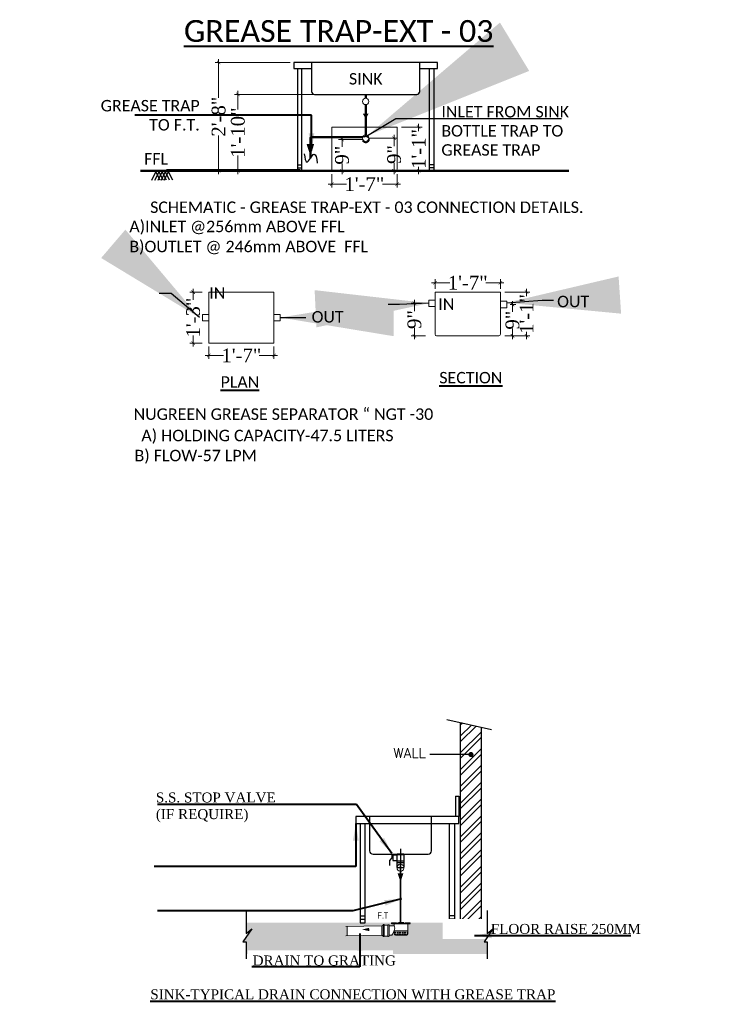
# Model space of a CAD drawing. Header units: inches. Extents: x 113025 to 158499, y 12149 to 30915.
# Tile 15 of 167: x 122878 to 123085, y 22768 to 23054. Entities that reach past the tile are written whole.
import ezdxf
from ezdxf.enums import TextEntityAlignment as Align

# ---------------------------------------------------------------- set-up
doc = ezdxf.new("R2010")
doc.units = ezdxf.units.IN
doc.header["$MEASUREMENT"] = 0
doc.header["$PDMODE"] = 34
doc.linetypes.add('ACAD_ISO11W100', pattern=[33, 12, -3, 12, -3, 0, -3])
doc.linetypes.add('HIDDEN', pattern=[0.375, 0.25, -0.125])
for name, color, linetype, lineweight in [('00-ABM-VERT-WASTE', 3, 'Continuous', 0), ('00-ABM-WASTE PIPE', 3, 'Continuous', 0), ('A-TEXTS', 4, 'Continuous', 0), ('CKD Dimensions', 3, 'Continuous', 0), ('DIM - GRATING', 7, 'Continuous', 0), ('Flow Direction', 1, 'Continuous', 0), ('GREASE TRAP', 6, 'Continuous', 5), ('JMT SOIL PIPE', 4, 'Continuous', 0), ('JMT-P-WASTE', 3, 'Continuous', 0), ('P-Waste', 4, 'ACAD_ISO11W100', 0), ('P2 WASTE', 3, 'Continuous', 0), ('PP-DIM', 7, 'Continuous', 20), ('PP-DWS', 5, 'Continuous', 25), ('PP-TEXT', 7, 'Continuous', 40)]:
    doc.layers.add(name, color=color, linetype=linetype, lineweight=lineweight)
doc.layers.add('Cold Hot Water', color=8, linetype='Continuous')
doc.styles.add('Arial', font='GOTHIC.TTF')
doc.styles.add('PDF Arial', font='calibri.ttf')
doc.styles.add('SIMPLEX', font='SIMPLEX.SHX', dxfattribs={"height": 2.3})
doc.styles.get("Standard").update_dxf_attribs({"font": 'arial.ttf', "height": 6})
doc.styles.add('TIMES NEW ROMAN', font='times.ttf')
doc.styles.add('WMF-Arial1', font='arial.ttf')
doc.dimstyles.new('Copy of Standard', dxfattribs={"dimtxt": 60, "dimasz": 33, "dimexe": 15, "dimexo": 15, "dimgap": 15, "dimtad": 1, "dimtoh": 1, "dimdec": 0, "dimzin": 0, "dimdsep": 46, "dimtxsty": 'Standard', "dimcen": 0.09, "dimclrd": 256, "dimclre": 256, "dimclrt": 256, "dimadec": 0, "dimazin": 0, "dimtfac": 1, "dimtdec": 0, "dimtofl": 0, "dimtmove": 0, "dimatfit": 3, "dimfxl": 1, "dimtolj": 1, "dimtzin": 0, "dimlwd": -1, "dimlwe": -1, "dimarcsym": 0})
doc.dimstyles.new('Copy(3) of Standard', dxfattribs={"dimtxt": 78, "dimasz": 51, "dimexe": 10, "dimexo": 24, "dimgap": 24, "dimtad": 1, "dimtoh": 1, "dimdec": 0, "dimzin": 0, "dimdsep": 46, "dimtxsty": 'Standard', "dimcen": 0.09, "dimadec": 0, "dimazin": 0, "dimtfac": 1, "dimtdec": 0, "dimtofl": 0, "dimtmove": 0, "dimatfit": 3, "dimfxl": 1, "dimtolj": 1, "dimtzin": 0, "dimarcsym": 0})
doc.dimstyles.new('PP-DIM', dxfattribs={"dimtxt": 4, "dimasz": 1, "dimexe": 1, "dimexo": 1, "dimgap": 0.09, "dimtad": 0, "dimdec": 0, "dimzin": 0, "dimdsep": 46, "dimlunit": 4, "dimtxsty": 'TIMES NEW ROMAN', "dimblk": 'ARCHTICK', "dimcen": 0.09, "dimdle": 1, "dimclrd": 256, "dimclre": 256, "dimclrt": 256, "dimadec": 0, "dimazin": 0, "dimtfac": 1, "dimtdec": 4, "dimtofl": 0, "dimtmove": 1, "dimatfit": 3, "dimfxl": 1, "dimtolj": 1, "dimtzin": 0, "dimlwd": -1, "dimlwe": -1, "dimarcsym": 0})

# ---------------------------------------------------------------- blocks, each defined once
blk = doc.blocks.new('_ArchTick')
at = {"color": 0, "linetype": 'ByBlock', "const_width": 0.15}
blk.add_lwpolyline([(-0.5, -0.5), (0.5, 0.5)], dxfattribs=at)
blk = doc.blocks.new('*D575')
at = {"layer": 'Defpoints', "color": 0, "transparency": 16777216}
for p in [(122971.74, 23019.44), (122978.63, 23019.44), (122967.15, 23010.32)]:
    blk.add_point(p, dxfattribs=at)
at = {"layer": 'PP-DIM', "transparency": 16777216}
for p, q in [((122977.63, 23019.44), (122970.74, 23019.44)), ((122971.74, 23020.44), (122971.74, 23017.34)), ((122968.15, 23010.32), (122972.74, 23010.32)), ((122971.74, 23009.32), (122971.74, 23012.42))]:
    blk.add_line(p, q, dxfattribs=at)
for p, rotation in [((122971.74, 23019.44), 90), ((122971.74, 23010.32), 270)]:
    blk.add_blockref('_ArchTick', p, dxfattribs=dict(at, rotation=rotation))
at = {"layer": 'PP-DIM', "transparency": 16777216, "insert": (122971.74, 23014.88), "char_height": 4, "attachment_point": 5, "rotation": 90, "style": 'TIMES NEW ROMAN'}
blk.add_mtext('\\A1;9"', dxfattribs=at)
blk = doc.blocks.new('*D576')
at = {"layer": 'Defpoints', "color": 0, "transparency": 16777216}
for p in [(122988.03, 23023.04), (122988.03, 23010.32), (122994.02, 23010.32)]:
    blk.add_point(p, dxfattribs=at)
at = {"layer": 'PP-DIM', "transparency": 16777216}
for p, q in [((122994.02, 23024.04), (122994.02, 23021.9)), ((122989.03, 23023.04), (122995.02, 23023.04)), ((122989.03, 23010.32), (122995.02, 23010.32)), ((122994.02, 23009.32), (122994.02, 23011.46))]:
    blk.add_line(p, q, dxfattribs=at)
for p, rotation in [((122994.02, 23023.04), 90), ((122994.02, 23010.32), 270)]:
    blk.add_blockref('_ArchTick', p, dxfattribs=dict(at, rotation=rotation))
at = {"layer": 'PP-DIM', "transparency": 16777216, "insert": (122994.02, 23016.68), "char_height": 4, "attachment_point": 5, "rotation": 90, "style": 'TIMES NEW ROMAN'}
blk.add_mtext('\\A1;1\'-1"', dxfattribs=at)
blk = doc.blocks.new('*D577')
at = {"layer": 'Defpoints', "color": 0, "transparency": 16777216}
for p in [(122978.62, 23019.81), (122978.59, 23010.32), (122986.9, 23010.32)]:
    blk.add_point(p, dxfattribs=at)
at = {"layer": 'PP-DIM', "transparency": 16777216}
for p, q in [((122979.62, 23019.81), (122987.9, 23019.81)), ((122986.9, 23020.81), (122986.9, 23017.53)), ((122986.9, 23009.32), (122986.9, 23012.61)), ((122979.59, 23010.32), (122987.9, 23010.32))]:
    blk.add_line(p, q, dxfattribs=at)
for p, rotation in [((122986.9, 23019.81), 90), ((122986.9, 23010.32), 270)]:
    blk.add_blockref('_ArchTick', p, dxfattribs=dict(at, rotation=rotation))
at = {"layer": 'PP-DIM', "transparency": 16777216, "insert": (122986.9, 23015.07), "char_height": 4, "attachment_point": 5, "rotation": 90, "style": 'TIMES NEW ROMAN'}
blk.add_mtext('\\A1;9"', dxfattribs=at)
blk = doc.blocks.new('*D578')
at = {"layer": 'Defpoints', "color": 0, "transparency": 16777216}
for p in [(122957.68, 23041.84), (122935.83, 23010.32), (122957.68, 23010.32)]:
    blk.add_point(p, dxfattribs=at)
at = {"layer": 'PP-DIM', "transparency": 16777216}
for p, q in [((122956.68, 23041.84), (122934.83, 23041.84)), ((122935.83, 23042.84), (122935.83, 23031.59)), ((122935.83, 23009.32), (122935.83, 23020.58)), ((122956.68, 23010.32), (122934.83, 23010.32))]:
    blk.add_line(p, q, dxfattribs=at)
for p, rotation in [((122935.83, 23041.84), 90), ((122935.83, 23010.32), 270)]:
    blk.add_blockref('_ArchTick', p, dxfattribs=dict(at, rotation=rotation))
at = {"layer": 'PP-DIM', "transparency": 16777216, "insert": (122935.83, 23026.08), "char_height": 4, "attachment_point": 5, "rotation": 90, "style": 'TIMES NEW ROMAN'}
blk.add_mtext('\\A1;2\'-8"', dxfattribs=at)
blk = doc.blocks.new('*D579')
at = {"layer": 'Defpoints', "color": 0, "transparency": 16777216}
for p in [(122970.64, 23032.57), (122941.43, 23010.32), (122970.64, 23010.32)]:
    blk.add_point(p, dxfattribs=at)
at = {"layer": 'PP-DIM', "transparency": 16777216}
for p, q in [((122969.64, 23032.57), (122940.43, 23032.57)), ((122941.43, 23033.57), (122941.43, 23028.14)), ((122941.43, 23009.32), (122941.43, 23014.75)), ((122969.64, 23010.32), (122940.43, 23010.32))]:
    blk.add_line(p, q, dxfattribs=at)
for p, rotation in [((122941.43, 23032.57), 90), ((122941.43, 23010.32), 270)]:
    blk.add_blockref('_ArchTick', p, dxfattribs=dict(at, rotation=rotation))
at = {"layer": 'PP-DIM', "transparency": 16777216, "insert": (122941.43, 23021.45), "char_height": 4, "attachment_point": 5, "rotation": 90, "style": 'TIMES NEW ROMAN'}
blk.add_mtext('\\A1;1\'-10"', dxfattribs=at)
blk = doc.blocks.new('*D580')
at = {"layer": 'Defpoints', "color": 0, "transparency": 16777216}
for p in [(122932.06, 22975.02), (122928.41, 22960.19), (122932.06, 22960.19)]:
    blk.add_point(p, dxfattribs=at)
at = {"layer": 'PP-DIM', "transparency": 16777216}
for p, q in [((122928.41, 22976.02), (122928.41, 22972.83)), ((122931.06, 22975.02), (122927.41, 22975.02)), ((122928.41, 22959.19), (122928.41, 22962.39)), ((122931.06, 22960.19), (122927.41, 22960.19))]:
    blk.add_line(p, q, dxfattribs=at)
for p, rotation in [((122928.41, 22975.02), 90), ((122928.41, 22960.19), 270)]:
    blk.add_blockref('_ArchTick', p, dxfattribs=dict(at, rotation=rotation))
at = {"layer": 'PP-DIM', "transparency": 16777216, "insert": (122928.41, 22967.61), "char_height": 4, "attachment_point": 5, "rotation": 90, "style": 'TIMES NEW ROMAN'}
blk.add_mtext('\\A1;1\'-3"', dxfattribs=at)
blk = doc.blocks.new('*D581')
at = {"layer": 'Defpoints', "color": 0, "transparency": 16777216}
for p in [(122932.94, 22960.19), (122951.93, 22960.19), (122951.93, 22956.62)]:
    blk.add_point(p, dxfattribs=at)
at = {"layer": 'PP-DIM', "transparency": 16777216}
for p, q in [((122932.94, 22959.19), (122932.94, 22955.62)), ((122951.93, 22959.19), (122951.93, 22955.62)), ((122931.94, 22956.62), (122937.22, 22956.62)), ((122952.93, 22956.62), (122947.66, 22956.62))]:
    blk.add_line(p, q, dxfattribs=at)
at = {"layer": 'PP-DIM', "transparency": 16777216, "rotation": 180}
blk.add_blockref('_ArchTick', (122932.94, 22956.62), dxfattribs=at)
at = {"layer": 'PP-DIM', "transparency": 16777216}
blk.add_blockref('_ArchTick', (122951.93, 22956.62), dxfattribs=at)
at = {"layer": 'PP-DIM', "transparency": 16777216, "insert": (122942.44, 22956.62), "char_height": 4, "attachment_point": 5, "style": 'TIMES NEW ROMAN'}
blk.add_mtext('\\A1;1\'-7"', dxfattribs=at)
blk = doc.blocks.new('*D582')
at = {"layer": 'Defpoints', "color": 0, "transparency": 16777216}
for p in [(123017.81, 22977.77), (122998.81, 22975.02), (123017.81, 22975.02)]:
    blk.add_point(p, dxfattribs=at)
at = {"layer": 'PP-DIM', "transparency": 16777216}
for p, q in [((122998.81, 22976.02), (122998.81, 22978.77)), ((123017.81, 22976.02), (123017.81, 22978.77)), ((122997.81, 22977.77), (123003.09, 22977.77)), ((123018.81, 22977.77), (123013.53, 22977.77))]:
    blk.add_line(p, q, dxfattribs=at)
at = {"layer": 'PP-DIM', "transparency": 16777216, "rotation": 180}
blk.add_blockref('_ArchTick', (122998.81, 22977.77), dxfattribs=at)
at = {"layer": 'PP-DIM', "transparency": 16777216}
blk.add_blockref('_ArchTick', (123017.81, 22977.77), dxfattribs=at)
at = {"layer": 'PP-DIM', "transparency": 16777216, "insert": (123008.31, 22977.77), "char_height": 4, "attachment_point": 5, "style": 'TIMES NEW ROMAN'}
blk.add_mtext('\\A1;1\'-7"', dxfattribs=at)
blk = doc.blocks.new('*D583')
at = {"layer": 'Defpoints', "color": 0, "transparency": 16777216}
for p in [(123018.11, 22975.02), (123018.11, 22962.31), (123025.42, 22962.31)]:
    blk.add_point(p, dxfattribs=at)
at = {"layer": 'PP-DIM', "transparency": 16777216}
for p, q in [((123025.42, 22976.02), (123025.42, 22973.89)), ((123019.11, 22975.02), (123026.42, 22975.02)), ((123019.11, 22962.31), (123026.42, 22962.31)), ((123025.42, 22961.31), (123025.42, 22963.44))]:
    blk.add_line(p, q, dxfattribs=at)
for p, rotation in [((123025.42, 22975.02), 90), ((123025.42, 22962.31), 270)]:
    blk.add_blockref('_ArchTick', p, dxfattribs=dict(at, rotation=rotation))
at = {"layer": 'PP-DIM', "transparency": 16777216, "insert": (123025.42, 22968.67), "char_height": 4, "attachment_point": 5, "rotation": 90, "style": 'TIMES NEW ROMAN'}
blk.add_mtext('\\A1;1\'-1"', dxfattribs=at)
blk = doc.blocks.new('*D584')
at = {"layer": 'Defpoints', "color": 0, "transparency": 16777216}
for p in [(122968.73, 23010.32), (122987.73, 23010.32), (122987.73, 23006.46)]:
    blk.add_point(p, dxfattribs=at)
at = {"layer": 'PP-DIM', "transparency": 16777216}
for p, q in [((122968.73, 23009.32), (122968.73, 23005.46)), ((122987.73, 23009.32), (122987.73, 23005.46)), ((122967.73, 23006.46), (122973.01, 23006.46)), ((122988.73, 23006.46), (122983.46, 23006.46))]:
    blk.add_line(p, q, dxfattribs=at)
at = {"layer": 'PP-DIM', "transparency": 16777216, "rotation": 180}
blk.add_blockref('_ArchTick', (122968.73, 23006.46), dxfattribs=at)
at = {"layer": 'PP-DIM', "transparency": 16777216}
blk.add_blockref('_ArchTick', (122987.73, 23006.46), dxfattribs=at)
at = {"layer": 'PP-DIM', "transparency": 16777216, "insert": (122978.23, 23006.46), "char_height": 4, "attachment_point": 5, "style": 'TIMES NEW ROMAN'}
blk.add_mtext('\\A1;1\'-7"', dxfattribs=at)
blk = doc.blocks.new('*D585')
at = {"layer": 'Defpoints', "color": 0, "transparency": 16777216}
for p in [(122996.98, 22971.8), (122992.8, 22962.31), (122996.98, 22962.31)]:
    blk.add_point(p, dxfattribs=at)
at = {"layer": 'PP-DIM', "transparency": 16777216}
for p, q in [((122992.8, 22972.8), (122992.8, 22969.51)), ((122995.98, 22971.8), (122991.8, 22971.8)), ((122992.8, 22961.31), (122992.8, 22964.59)), ((122995.98, 22962.31), (122991.8, 22962.31))]:
    blk.add_line(p, q, dxfattribs=at)
for p, rotation in [((122992.8, 22971.8), 90), ((122992.8, 22962.31), 270)]:
    blk.add_blockref('_ArchTick', p, dxfattribs=dict(at, rotation=rotation))
at = {"layer": 'PP-DIM', "transparency": 16777216, "insert": (122992.8, 22967.05), "char_height": 4, "attachment_point": 5, "rotation": 90, "style": 'TIMES NEW ROMAN'}
blk.add_mtext('\\A1;9"', dxfattribs=at)
blk = doc.blocks.new('*D586')
at = {"layer": 'Defpoints', "color": 0, "transparency": 16777216}
for p in [(123019.65, 22971.43), (123019.65, 22962.31), (123021.33, 22962.31)]:
    blk.add_point(p, dxfattribs=at)
at = {"layer": 'PP-DIM', "transparency": 16777216}
for p, q in [((123021.33, 22972.43), (123021.33, 22969.33)), ((123020.65, 22971.43), (123022.33, 22971.43)), ((123021.33, 22961.31), (123021.33, 22964.41)), ((123020.65, 22962.31), (123022.33, 22962.31))]:
    blk.add_line(p, q, dxfattribs=at)
for p, rotation in [((123021.33, 22971.43), 90), ((123021.33, 22962.31), 270)]:
    blk.add_blockref('_ArchTick', p, dxfattribs=dict(at, rotation=rotation))
at = {"layer": 'PP-DIM', "transparency": 16777216, "insert": (123021.33, 22966.87), "char_height": 4, "attachment_point": 5, "rotation": 90, "style": 'TIMES NEW ROMAN'}
blk.add_mtext('\\A1;9"', dxfattribs=at)
blk = doc.blocks.new('RHEHFTH')
at = {"layer": 'JMT SOIL PIPE', "linetype": 'Continuous', "ltscale": 2}
h = blk.add_hatch(dxfattribs=at)
h.set_pattern_fill('FLEX', color=4, scale=25.42805, style=0)
h.set_pattern_definition([(7e-15, (-5263673.425, 1425952.74), (0, 19.0710374), [19.0710374, -19.0710374]), (45, (-5263654.354, 1425952.74), (1e-15, 19.071037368), [4.76775935, -17.43500107, 4.76775935, -26.97051977])])
edge = h.paths.add_edge_path()
edge.add_line((419343, 116212), (419343, 116167))
edge.add_ellipse((419362, 116167), major_axis=(13.5, 13.5), ratio=1, start_angle=135, end_angle=225)
edge.add_line((419362, 116148), (419534, 116148))
edge.add_ellipse((419534, 116167), major_axis=(-13.5, 13.5), ratio=1, start_angle=135, end_angle=225)
edge.add_line((419553, 116167), (419553, 116212))
edge.add_line((419553, 116212), (419343, 116212))
at = {"color": 7}
for p, q in [((419499, 116327), (419334, 116327)), ((419490, 116338), (419407, 116338))]:
    blk.add_line(p, q, dxfattribs=at)
at = {"layer": 'JMT-P-WASTE'}
for p, q in [((419343, 116291), (419265, 116291)), ((419343, 116319), (419343, 116291)), ((419553, 116319), (419553, 116167)), ((419305, 116148), (419265, 116148)), ((419343, 116220), (419343, 116167)), ((419534, 116148), (419362, 116148))]:
    blk.add_line(p, q, dxfattribs=at)
at = {"layer": 'JMT-P-WASTE', "color": 3}
blk.add_line((419549, 116323), (419347, 116323), dxfattribs=at)
at = {"layer": 'JMT-P-WASTE', "color": 8}
blk.add_line((419553, 116212), (419343, 116212), dxfattribs=at)
at = {"layer": 'JMT-P-WASTE', "color": 1}
blk.add_lwpolyline([(418853, 116234, 0, 50.3, 0), (418961, 116235, 50.3, 50.3, 0)], format="xyseb", dxfattribs=at)
at = {"layer": 'JMT-P-WASTE', "color": 3}
for centre, start, end in [((419347, 116319), 90, 180), ((419549, 116319), 0, 90)]:
    blk.add_arc(centre, 3.81, start, end, dxfattribs=at)
at = {"layer": 'JMT-P-WASTE'}
for centre, radius, start, end in [((419275, 116256), 77, 332.9157, 27.0843), ((418971, 116369), 401, 326.5071, 338.2895), ((419362, 116167), 19.1, 180, 270), ((419534, 116167), 19.1, 270, 0)]:
    blk.add_arc(centre, radius, start, end, dxfattribs=at)
at = {"layer": 'P-Waste', "color": 3}
for p, q in [((419344, 116338), (419344, 116337)), ((419344, 116337), (419369, 116337)), ((419546, 116337), (419522, 116337)), ((419546, 116338), (419546, 116337))]:
    blk.add_line(p, q, dxfattribs=at)
blk.add_lwpolyline([(419521, 116338), (419588, 116338), (419588, 116323), (419302, 116323), (419302, 116338), (419369, 116338)], dxfattribs=at)
blk.add_arc((419445, 116586), 259, 252.8979, 287.1021, dxfattribs=at)
at = {"layer": 'P2 WASTE'}
for p, q in [((419154, 116291), (418602, 116280)), ((419174, 116303), (419154, 116291)), ((419154, 116148), (419154, 116291)), ((419174, 116303), (419174, 116134)), ((419190, 116303), (419190, 116134)), ((419244, 116303), (419190, 116303)), ((419244, 116303), (419244, 116134)), ((419154, 116148), (418602, 116137)), ((419174, 116134), (419154, 116148)), ((419244, 116134), (419190, 116134))]:
    blk.add_line(p, q, dxfattribs=at)
blk.add_lwpolyline([(419265, 116296), (419265, 116220), (419265, 116142)], dxfattribs=at)
for centre, radius, start, end in [((419182, 116303), 7.8, 0, 180), ((419254, 116297), 11.8, 353.6598, 146.4848), ((419254, 116141), 11.8, 213.5152, 6.3402), ((419182, 116134), 7.8, 180, 0)]:
    blk.add_arc(centre, radius, start, end, dxfattribs=at)
at = {"layer": 'A-TEXTS', "style": 'WMF-Arial1', "width": 0.8}
blk.add_text('F.T', height=95.4, rotation=359.9987, dxfattribs=at).set_placement((419087, 116400, 0))

msp = doc.modelspace()

# ---------------------------------------------------------------- hatches: boundary and pattern name
h = msp.add_hatch()
h.set_pattern_fill('ANSI32', color=4, scale=0.363158, style=0)
h.set_pattern_definition([(45, (118686.8654, 22400.9024), (-2.4459382, 2.4459382), []), (45, (118688.496, 22400.9024), (-2.4459382, 2.4459382), [])])
edge = h.paths.add_edge_path()
edge.add_line((123012.25, 22848.41), (123006.25, 22849.79))
edge.add_line((123006.25, 22849.79), (123006.25, 22801.69))
edge.add_line((123006.25, 22801.69), (123006.31, 22801.68))
edge.add_arc((123006.58, 22805.05), 3.38, 265.4365, 276.8474)
edge.add_arc((123006.54, 22806.21), 4.54, 267.0233, 275.6356, ccw=False)
edge.add_line((123006.3, 22801.68), (123006.25, 22801.68))
edge.add_line((123006.25, 22801.68), (123006.25, 22791.54))
edge.add_line((123006.25, 22791.54), (123012.25, 22791.54))
edge.add_line((123012.25, 22791.54), (123012.25, 22848.41))
at = {"layer": 'CKD Dimensions', "ltscale": 0.25}
h = msp.add_hatch(dxfattribs=at)
h.set_pattern_fill('AR-SAND', color=251, scale=0.007263)
h.set_pattern_definition([(37.5, (103388.97936, 29406.8874), (-0.01162128, 0.355468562), [0, -0.280416, 0, -0.313623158, 0, -0.299786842]), (7.5, (103388.97936, 29406.8874), (0.326495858, 0.520641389), [0, -0.1512770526, 0, -0.2527433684, 0, -0.0968542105]), (327.5, (103388.75245, 29406.8874), (0.574510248, 0.00104385), [0, -0.0922421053, 0, -0.332071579, 0, -0.4335378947]), (317.5, (103388.75245, 29406.8874), (0.554583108, 0.161917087), [0, -0.0461210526, 0, -0.2176913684, 0, -0.249053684])])
h.paths.add_polyline_path([(122942.91, 22785.97), (122945.45, 22789.8), (122943.79, 22788.35), (122943.79, 22791.54), (122977, 22791.54), (122978.5, 22791.54), (122986.12, 22791.54), (122986.12, 22791.25), (122986.98, 22791.25, 0.414214), (122986.91, 22791.17), (122986.91, 22790.63), (122985.42, 22790.63), (122985.42, 22790.72, 0.787099), (122985.01, 22790.87), (122983.99, 22790.87, 1), (122983.69, 22790.87), (122983.29, 22790.64), (122973.21, 22790.43), (122973.27, 22787.71), (122983.29, 22787.92), (122983.69, 22787.65, 1), (122983.99, 22787.65), (122985.01, 22787.65, 0.787099), (122985.42, 22787.8), (122985.42, 22787.9), (122986.18, 22787.9, 0.051456), (122986.91, 22789.29), (122986.91, 22789.13), (122986.91, 22788.27, 0.414214), (122987.27, 22787.9), (122990.54, 22787.9, 0.414214), (122990.9, 22788.27), (122990.9, 22789.13), (122990.9, 22791.17, 0.414202), (122990.83, 22791.25), (122991.57, 22791.25), (122991.57, 22791.54), (123003, 22791.54), (123004.5, 22791.54), (123006.25, 22791.54), (123012.25, 22791.54), (123013.97, 22791.54), (123013.97, 22788.35), (123015.64, 22789.8), (123013.1, 22785.97), (123013.97, 22785.97), (123013.97, 22782.46), (122943.79, 22782.46), (122943.79, 22785.97)])

# ---------------------------------------------------------------- linework, layer by layer
at = {"color": 0}
for p, q in [((122957.68, 23041.84, -2910190.09), (122957.68, 23040.1, -2910190.09)), ((122999.55, 23041.84, -2910190.09), (122957.68, 23041.84, -2910190.09)), ((122962.86, 23041.84, -2910190.09), (122962.86, 23033.44, -2910190.09)), ((122994.37, 23033.32, -2910190.09), (122994.37, 23041.84, -2910190.09)), ((122999.55, 23040.1, -2910190.09), (122999.55, 23041.84, -2910190.09)), ((122957.68, 23040.1, -2910190.09), (122962.86, 23040.1, -2910190.09)), ((122958.77, 23040.1, -2910190.09), (122958.77, 23010.32, -2910190.09)), ((122960.08, 23014.69, -2910190.09), (122960.08, 23040.1, -2910190.09)), ((122994.37, 23040.1, -2910190.09), (122999.55, 23040.1, -2910190.09)), ((122997.15, 23010.32, -2910190.09), (122997.15, 23040.1, -2910190.09)), ((122998.46, 23040.1, -2910190.09), (122998.46, 23010.32, -2910190.09)), ((122963.73, 23032.57, -2910190.09), (122993.5, 23032.57, -2910190.09)), ((122960.08, 23010.32, -2910190.09), (122960.08, 23016.43, -2910190.09)), ((122916.35, 23007.57, -2910190.09), (122917.57, 23010.02, -2910190.09)), ((122917.27, 23007.57, -2910190.09), (122918.49, 23010.02, -2910190.09)), ((122918.8, 23007.57, -2910190.09), (122917.57, 23010.02, -2910190.09)), ((122918.18, 23007.57, -2910190.09), (122919.41, 23010.02, -2910190.09)), ((122919.71, 23007.57, -2910190.09), (122918.49, 23010.02, -2910190.09)), ((122919.1, 23007.57, -2910190.09), (122920.32, 23010.02, -2910190.09)), ((122920.63, 23007.57, -2910190.09), (122919.41, 23010.02, -2910190.09)), ((122920.02, 23007.57, -2910190.09), (122921.24, 23010.02, -2910190.09)), ((122921.55, 23007.57, -2910190.09), (122920.32, 23010.02, -2910190.09)), ((122959.54, 23010.63, -2910190.09), (122920.63, 23010.63, -2910190.09)), ((122922.46, 23007.57, -2910190.09), (122921.24, 23010.02, -2910190.09)), ((122956.48, 23010.63, -2910190.09), (122926.13, 23010.63, -2910190.09)), ((122958.77, 23012.07, -2910190.09), (122960.08, 23012.07, -2910190.09)), ((122958.77, 23011.19, -2910190.09), (122960.08, 23011.19, -2910190.09)), ((122958.77, 23010.32, -2910190.09), (122960.08, 23010.32, -2910190.09)), ((122998.46, 23012.07, -2910190.09), (122997.15, 23012.07, -2910190.09)), ((122998.46, 23011.19, -2910190.09), (122997.15, 23011.19, -2910190.09)), ((122998.46, 23010.32, -2910190.09), (122997.15, 23010.32, -2910190.09))]:
    msp.add_line(p, q, dxfattribs=at)
at = {"color": 7}
for p, q in [((123002.25, 22850.71, -3800177.35), (123015.25, 22847.71, -3800177.35)), ((123006.25, 22791.54, -3800177.35), (123006.25, 22849.79, -3800177.35)), ((123012.25, 22848.41, -3800177.35), (123012.25, 22791.54, -3800177.35)), ((123004.75, 22828.4, -3800177.35), (123005.75, 22828.4, -3800177.35)), ((123004.75, 22828.4, -3800177.35), (123004.75, 22822.4, -3800177.35)), ((123005.75, 22828.4, -3800177.35), (123005.75, 22822.4, -3800177.35)), ((123005.75, 22822.4, -3800177.35), (122975.75, 22822.4, -3800177.35)), ((122975.75, 22822.4, -3800177.35), (122975.75, 22820.4, -3800177.35)), ((122979.75, 22822.4, -3800177.35), (122979.75, 22812.49, -3800177.35)), ((122997.75, 22812.49, -3800177.35), (122997.75, 22822.4, -3800177.35)), ((123005.75, 22820.4, -3800177.35), (123005.75, 22822.4, -3800177.35)), ((122975.75, 22820.4, -3800177.35), (123005.75, 22820.4, -3800177.35)), ((122977, 22820.4, -3800177.35), (122977, 22791.54, -3800177.35)), ((122978.5, 22791.54, -3800177.35), (122978.5, 22820.4, -3800177.35)), ((123003, 22791.54, -3800177.35), (123003, 22820.4, -3800177.35)), ((123004.5, 22820.4, -3800177.35), (123004.5, 22791.54, -3800177.35)), ((122980.75, 22811.49, -3800177.35), (122996.75, 22811.49, -3800177.35)), ((122986.25, 22810.4, -3800177.35), (122985.5, 22809.65, -3800177.35)), ((122985.5, 22809.65, -3800177.35), (122985.5, 22808.15, -3800177.35)), ((122986.25, 22811.15, -3800177.35), (122986.25, 22810.4, -3800177.35)), ((122986.25, 22810.4, -3800177.35), (122986.5, 22810.4, -3800177.35)), ((122987.75, 22811.15, -3800177.35), (122986.5, 22811.15, -3800177.35)), ((122986.5, 22811.15, -3800177.35), (122986.5, 22809.65, -3800177.35)), ((122986.5, 22809.65, -3800177.35), (122987.75, 22809.65, -3800177.35)), ((122987.75, 22807.87, -3800177.35), (122987.75, 22811.49, -3800177.35)), ((122989.75, 22811.49, -3800177.35), (122987.75, 22811.49, -3800177.35)), ((122989.75, 22811.26, -3800177.35), (122987.75, 22811.26, -3800177.35)), ((122987.75, 22809.49, -3800177.35), (122987.75, 22811.12, -3800177.35)), ((122989.75, 22809.43, -3800177.35), (122987.75, 22809.43, -3800177.35)), ((122989.75, 22811.49, -3800177.35), (122989.75, 22807.87, -3800177.35)), ((122989.75, 22811.12, -3800177.35), (122989.75, 22809.49, -3800177.35)), ((122989.75, 22808.93, -3800177.35), (122987.75, 22808.93, -3800177.35)), ((122987.75, 22807.63, -3800177.35), (122987.75, 22807.87, -3800177.35)), ((122987.75, 22807.63, -3800177.35), (122989.75, 22807.63, -3800177.35)), ((122989.75, 22807.87, -3800177.35), (122989.75, 22807.63, -3800177.35)), ((122943.79, 22795.13, -3800177.35), (122943.79, 22788.35, -3800177.35)), ((122977, 22793.54, -3800177.35), (122978.5, 22793.54, -3800177.35)), ((122977, 22792.54, -3800177.35), (122978.5, 22792.54, -3800177.35)), ((123004.5, 22793.54, -3800177.35), (123003, 22793.54, -3800177.35)), ((123004.5, 22792.54, -3800177.35), (123003, 22792.54, -3800177.35)), ((122945.45, 22789.8, -3800177.35), (122942.91, 22785.97, -3800177.35)), ((122943.79, 22788.35, -3800177.35), (122945.45, 22789.8, -3800177.35)), ((122977, 22791.54, -3800177.35), (122978.5, 22791.54, -3800177.35)), ((123004.5, 22791.54, -3800177.35), (123003, 22791.54, -3800177.35)), ((122942.91, 22785.97, -3800177.35), (122943.79, 22785.97, -3800177.35))]:
    msp.add_line(p, q, dxfattribs=at)
at = {"color": 1}
msp.add_line((123009.25, 22840.46, -3800177.35), (122997.25, 22840.46, -3800177.35), dxfattribs=at)
at = {"color": 4}
msp.add_line((122988.75, 22813.04, -3800177.35), (122988.75, 22805.53, -3800177.35), dxfattribs=at)
at = {"color": 7}
for points, const_width, elevation in [([(122912.99, 23010.32), (123037.76, 23010.32)], 0.611, -2910190.09), ([(122943.79, 22791.54), (123015.81, 22791.54)], 0.0363, -3800177.35)]:
    msp.add_lwpolyline(points, dxfattribs=dict(at, const_width=const_width, elevation=elevation))
at = {"color": 1, "const_width": 0.75, "elevation": -3800177.35}
msp.add_lwpolyline([(123009.62, 22840.46, -1), (123008.87, 22840.46, -1)], format="xyb", close=True, dxfattribs=at)
at = {"color": 7, "elevation": -3800177.35}
msp.add_lwpolyline([(122943.79, 22782.46, 0.0363, 0.0363, 0), (123017.47, 22782.46, 0, 0, 0)], format="xyseb", dxfattribs=at)
at = {"color": 7}
for centre, radius, start, end in [((122963.73, 23033.44, -2910190.09), 0.872, 180, 270), ((122993.5, 23033.44, -2910190.09), 0.872, 270, 0), ((122980.75, 22812.49, -3800177.35), 1, 180, 270), ((122996.75, 22812.49, -3800177.35), 1, 270, 0)]:
    msp.add_arc(centre, radius, start, end, dxfattribs=at)
at = {"layer": '00-ABM-VERT-WASTE', "color": 5, "const_width": 0.667, "elevation": -2910190.09}
for points in [[(122978.62, 23032.57), (122978.62, 23031.45)], [(122978.62, 23029.59), (122978.62, 23020.75)]]:
    msp.add_lwpolyline(points, dxfattribs=at)
at = {"layer": '00-ABM-VERT-WASTE', "color": 5}
for centre in [(122978.62, 23030.52, -2910190.09), (122978.62, 23019.81, -2910190.09)]:
    msp.add_circle(centre, 0.933, dxfattribs=at)
at = {"layer": '00-ABM-WASTE PIPE', "lineweight": -3, "elevation": -2910190.09}
msp.add_lwpolyline([(122977.7, 23020.15, 0.667, 0.667, 0), (122962.96, 23020.15, 0.667, 0.667, 0.414214), (122962.52, 23019.71, 0.667, 0.667, 0), (122962.52, 23013.95, 0.667, 0.667, 0)], format="xyseb", dxfattribs=at)
at = {"layer": '00-ABM-WASTE PIPE', "color": 5, "const_width": 0.562, "elevation": -3800177.35}
msp.add_lwpolyline([(122988.75, 22808.93), (122988.75, 22791.54)], dxfattribs=at)
at = {"layer": '00-ABM-WASTE PIPE', "linetype": 'HIDDEN', "lineweight": -3, "ltscale": 10}
msp.add_circle((122978.63, 23019.44, -2910190.09), 0.933, dxfattribs=at)
at = {"layer": '00-ABM-WASTE PIPE', "lineweight": -3}
msp.add_spline([(122960.75, 23015.29, -2910190.09), (122961.55, 23012.87, -2910190.09), (122963.58, 23015.17, -2910190.09), (122964.54, 23012.59, -2910190.09)], degree=3, dxfattribs=at)
at = {"layer": 'CKD Dimensions', "ltscale": 0.25}
msp.add_line((122973.21, 22790.43, -3800177.35), (122973.27, 22787.71, -3800177.35), dxfattribs=at)
at = {"layer": 'DIM - GRATING'}
msp.add_arc((122988.75, 22807.53, -3800177.35), 1.02, 12.5747, 347.4253, dxfattribs=at)
at = {"layer": 'Flow Direction'}
for points, elevation in [([(122978.62, 23025.45, 0, 1.67, 0), (122978.62, 23026.94, 1.67, 1.67, 0)], -2910190.09), ([(122962.52, 23014.66, 0, 2.22, 0), (122962.52, 23018.14, 2.22, 2.22, 0)], -2910190.09), ([(122988.75, 22803.31, 0, 1.69, 0), (122988.75, 22805.94, 1.69, 1.69, 0)], -3800177.35)]:
    msp.add_lwpolyline(points, format="xyseb", dxfattribs=dict(at, elevation=elevation))
at = {"layer": 'GREASE TRAP'}
for p, q in [((122968.73, 23023.04, -2910190.09), (122987.73, 23023.04, -2910190.09)), ((122968.73, 23010.77, -2910190.09), (122968.73, 23023.04, -2910190.09)), ((122987.73, 23023.04, -2910190.09), (122987.73, 23010.77, -2910190.09)), ((122987.29, 23010.32, -2910190.09), (122968.73, 23010.32, -2910190.09)), ((122969.18, 23010.32, -2910190.09), (122973.73, 23010.32, -2910190.09)), ((122973.73, 23010.32, -2910190.09), (122982.74, 23010.32, -2910190.09)), ((122932.94, 22960.19, -2910190.09), (122932.94, 22975.02, -2910190.09)), ((122932.94, 22975.02, -2910190.09), (122951.93, 22975.02, -2910190.09)), ((122951.93, 22975.02, -2910190.09), (122951.93, 22960.19, -2910190.09)), ((122998.81, 22972.73, -2910190.09), (122996.98, 22972.73, -2910190.09)), ((122996.98, 22972.73, -2910190.09), (122996.98, 22970.87, -2910190.09)), ((122998.81, 22975.02, -2910190.09), (123017.81, 22975.02, -2910190.09)), ((122998.81, 22962.75, -2910190.09), (122998.81, 22975.02, -2910190.09)), ((123017.81, 22975.02, -2910190.09), (123017.81, 22962.75, -2910190.09)), ((123017.81, 22972.35, -2910190.09), (123019.65, 22972.35, -2910190.09)), ((123019.65, 22972.35, -2910190.09), (123019.65, 22970.5, -2910190.09)), ((122998.81, 22970.87, -2910190.09), (122996.98, 22970.87, -2910190.09)), ((123017.81, 22970.5, -2910190.09), (123019.65, 22970.5, -2910190.09)), ((122932.94, 22968.54, -2910190.09), (122931.11, 22968.54, -2910190.09)), ((122931.11, 22968.54, -2910190.09), (122931.11, 22966.68, -2910190.09)), ((122932.94, 22966.68, -2910190.09), (122931.11, 22966.68, -2910190.09)), ((122951.93, 22968.54, -2910190.09), (122953.77, 22968.54, -2910190.09)), ((122951.93, 22966.68, -2910190.09), (122953.77, 22966.68, -2910190.09)), ((122953.77, 22968.54, -2910190.09), (122953.77, 22966.68, -2910190.09)), ((123017.37, 22962.31, -2910190.09), (122999.26, 22962.31, -2910190.09)), ((122951.93, 22960.19, -2910190.09), (122932.94, 22960.19, -2910190.09))]:
    msp.add_line(p, q, dxfattribs=at)
for centre, start, end in [((122969.18, 23010.77, -2910190.09), 180, 270), ((122987.29, 23010.77, -2910190.09), 270, 0), ((122999.26, 22962.75, -2910190.09), 180, 270), ((123017.37, 22962.75, -2910190.09), 270, 0)]:
    msp.add_arc(centre, 0.445, start, end, dxfattribs=at)

# ---------------------------------------------------------------- block references
at = {"layer": 'PP-DWS', "ltscale": 0.25, "xscale": 0.01904549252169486, "yscale": 0.01904549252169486, "zscale": 0.01904549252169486}
msp.add_blockref('RHEHFTH', (115000.31, 20575.82, -3800177.35), dxfattribs=at)

# ---------------------------------------------------------------- texts
at = {"color": 7, "attachment_point": 1, "style": 'SIMPLEX'}
for s, insert, char_height, width in [('WALL', (122986.66, 22842.37, -3800177.35), 2.905, 10.3759), ('{\\fTimes New Roman|b0|i0|c0|p0;S.S. STOP VALVE\\P(IF REQUIRE)}', (122917.56, 22829.43, -3800177.35), 2.9053, 37.4917)]:
    msp.add_mtext(s, dxfattribs=dict(at, insert=insert, char_height=char_height, width=width))
at = {"layer": 'PP-TEXT', "style": 'PDF Arial'}
for s, height, p in [('SINK', 3.337, (122978.62, 23035.44, -2910190.09)), ('SCHEMATIC - GREASE TRAP-EXT - 03 CONNECTION DETAILS.', 3.3373, (122978.94, 22998.06, -2910190.09))]:
    msp.add_text(s, height=height, dxfattribs=at).set_placement(p, align=Align.CENTER)
msp.add_text('FFL', height=3.337, dxfattribs=at).set_placement((122914.14, 23012.16, -2910190.09))
for s, insert, char_height, width, attachment_point in [('{\\LGREASE TRAP-EXT - 03}', (122925.72, 23054.19, -5820380.18), 6.3409, 100.9087, 1), ('GREASE TRAP TO F.T.', (122930.32, 23030.95), 3.3373, 29.5124, 3), ('INLET FROM SINK BOTTLE TRAP TO GREASE TRAP', (123000.64, 23029.19), 3.3373, 52.1669, 1), ('A)INLET @256mm ABOVE FFL', (122909.84, 22993.77), 3.3373, 67.859, 4), ('B)OUTLET @ 246mm ABOVE  FFL', (122909.84, 22987.94), 3.3373, 73.9665, 4), ('IN', (122937.78, 22974.77, -2910190.09), 3.337, 44.3333, 6), ('IN', (123004.42, 22971.53, -2910190.09), 3.337, 44.3333, 6), ('\\pi17.605;OUT', (123016.72, 22972.28, -2910190.09), 3.3373, 44.3333, 4), ('\\pi17.605;OUT', (122945.28, 22967.82, -2910190.09), 3.3373, 44.3333, 4), ('\\pi1.2809;{\\LPLAN}', (122935.11, 22948.88, -2910190.09), 3.3373, 13.041, 4), ('\\pi13.205;{\\LSECTION}', (122986.83, 22950.12, -2910190.09), 3.3373, 44.3333, 4), ('NUGREEN GREASE SEPARATOR “ NGT -30', (122911.09, 22939.51, -2910190.09), 3.3373, 101.7995, 4), ('\\pi35.671;A) HOLDING CAPACITY-47.5 LITERS', (122877.67, 22932.94, -2910190.09), 3.3373, 145.2214, 4), ('\\pi1.6679;B) FLOW-57 LPM', (122909.69, 22927.11, -2910190.09), 3.3373, 38.4287, 4)]:
    msp.add_mtext(s, dxfattribs=dict(at, insert=insert, char_height=char_height, width=width, attachment_point=attachment_point))
at = {"layer": 'PP-TEXT', "insert": (122915.94, 22772.15, -3800177.35), "char_height": 2.9053, "width": 123.647, "attachment_point": 1, "style": 'SIMPLEX', "bg_fill": 2}
msp.add_mtext('{\\fTimes New Roman|b0|i0|c0|p2;\\LSINK-TYPICAL DRAIN CONNECTION WITH GREASE TRAP }', dxfattribs=at)

# ---------------------------------------------------------------- dimensions: what is measured, and where the dimension line sits
at = {"layer": 'PP-DIM'}
for base, p1, p2, angle, picture, middle in [((122935.83, 23010.32, -2910190.09), (122957.68, 23041.84, -2910190.09), (122957.68, 23010.32, -2910190.09), 90, '*D578', (122935.83, 23026.08, -2910190.09)), ((122941.43, 23010.32, -2910190.09), (122970.64, 23032.57, -2910190.09), (122970.64, 23010.32, -2910190.09), 90, '*D579', (122941.43, 23021.45, -2910190.09)), ((122971.74, 23019.44, -2910190.09), (122967.15, 23010.32, -2910190.09), (122978.63, 23019.44, -2910190.09), 90, '*D575', (122971.74, 23014.88, -2910190.09)), ((122986.9, 23010.32, -2910190.09), (122978.62, 23019.81, -2910190.09), (122978.59, 23010.32, -2910190.09), 90, '*D577', (122986.9, 23015.07, -2910190.09)), ((122928.41, 22960.19, -2910190.09), (122932.06, 22975.02, -2910190.09), (122932.06, 22960.19, -2910190.09), 270, '*D580', (122928.41, 22967.61, -2910190.09))]:
    dim = msp.add_linear_dim(base=base, p1=p1, p2=p2, angle=angle, dimstyle='PP-DIM', dxfattribs=at)
    dim.commit()
    dim.dimension.update_dxf_attribs({"geometry": picture, "text_midpoint": middle})
for p1, p2, distance, picture, middle in [((122988.03, 23023.04, -2910190.09), (122988.03, 23010.32, -2910190.09), 5.99, '*D576', (122994.02, 23016.68, -2910190.09)), ((123018.11, 22975.02, -2910190.09), (123018.11, 22962.31, -2910190.09), 7.32, '*D583', (123025.42, 22968.67, -2910190.09)), ((122996.98, 22971.8, -2910190.09), (122996.98, 22962.31, -2910190.09), -4.18, '*D585', (122992.8, 22967.05, -2910190.09)), ((123019.65, 22971.43, -2910190.09), (123019.65, 22962.31, -2910190.09), 1.68, '*D586', (123021.33, 22966.87, -2910190.09))]:
    dim = msp.add_aligned_dim(p1=p1, p2=p2, distance=distance, dimstyle='PP-DIM', dxfattribs=at)
    dim.commit()
    dim.dimension.update_dxf_attribs({"geometry": picture, "text_midpoint": middle})
for base, p1, p2, picture, middle in [((122987.73, 23006.46, -2910190.09), (122968.73, 23010.32, -2910190.09), (122987.73, 23010.32, -2910190.09), '*D584', (122978.23, 23006.46, -2910190.09)), ((123017.81, 22977.77, -2910190.09), (122998.81, 22975.02, -2910190.09), (123017.81, 22975.02, -2910190.09), '*D582', (123008.31, 22977.77, -2910190.09)), ((122951.93, 22956.62, -2910190.09), (122932.94, 22960.19, -2910190.09), (122951.93, 22960.19, -2910190.09), '*D581', (122942.44, 22956.62, -2910190.09))]:
    dim = msp.add_linear_dim(base=base, p1=p1, p2=p2, dimstyle='PP-DIM', dxfattribs=at)
    dim.commit()
    dim.dimension.update_dxf_attribs({"geometry": picture, "text_midpoint": middle})

# ---------------------------------------------------------------- leaders
at = {"layer": '00-ABM-WASTE PIPE'}
msp.add_leader([(122979.14, 23020.58, -2910190.09), (122987.35, 23025.54, -2910190.09), (123035.59, 23025.54, -2910190.09)], dimstyle='Copy(3) of Standard', override={"dimscale": 1, "dimasz": 50, "dimtad": 0, "dimfxl": 0.18}, dxfattribs=at)
at = {"layer": 'Cold Hot Water'}
for points, override in [([(122930.22, 22967.61, -2910190.09), (122922.04, 22974.62, -2910190.09), (122918.47, 22974.62, -2910190.09)], {"dimgap": 24, "dimtad": 0, "dimfxl": 12, "dimtfill": 1, "dimarcsym": 1}), ([(123019.65, 22971.94, -2910190.09), (123029.98, 22972.64, -2910190.09), (123033.28, 22972.64, -2910190.09)], {"dimgap": 24, "dimtad": 0, "dimfxl": 12, "dimtfill": 1, "dimarcsym": 1}), ([(122996.98, 22971.8, -2910190.09), (122988.41, 22971.38, -2910190.09), (122985.12, 22971.38, -2910190.09)], {"dimgap": 24, "dimtad": 0, "dimfxl": 12, "dimtfill": 1, "dimarcsym": 1}), ([(122953.77, 22967.63, -2910190.09), (122961.23, 22967.63, -2910190.09)], {"dimtad": 0, "dimfxl": 12, "dimtfill": 1, "dimarcsym": 1})]:
    msp.add_leader(points, dimstyle='Copy of Standard', override=override, dxfattribs=at)
at = {"layer": 'PP-TEXT'}
for points in [[(122962.85, 23016.21, -2910190.09), (122962.85, 23026.5, -2910190.09), (122911.48, 23026.5, -2910190.09)], [(122986.25, 22811.69, -3800177.35), (122975.93, 22825.97, -3800177.35), (122918.07, 22825.97, -3800177.35)], [(122975.75, 22820.4, -3800177.35), (122975.75, 22807.86, -3800177.35), (122917.07, 22807.86, -3800177.35)], [(122989.04, 22798.49, -3800177.35), (122974.91, 22795.04, -3800177.35), (122918.07, 22795.04, -3800177.35)]]:
    msp.add_leader(points, dimstyle='PP-DIM', override={"dimasz": 5}, dxfattribs=at)

# ---------------------------------------------------------------- next in the draw order: texts
at = {"layer": 'PP-TEXT', "char_height": 2.9053, "bg_fill": 2}
for s, insert, width, attachment_point, style in [('{\\fTimes New Roman|b0|i0|c0|p34;FLOOR RAISE 250MM}', (123058.66, 22791.19), 56.1453, 3, 'Arial'), ('{\\fTimes New Roman|b0|i0|c0|p0;DRAIN TO GRATING}', (122945.72, 22782, -3800177.35), 39.4286, 1, 'SIMPLEX')]:
    msp.add_mtext(s, dxfattribs=dict(at, insert=insert, width=width, attachment_point=attachment_point, style=style))

# ---------------------------------------------------------------- next in the draw order: linework, layer by layer
at = {"color": 7}
for p, q in [((123013.97, 22795.13, -3800177.35), (123013.97, 22788.35, -3800177.35)), ((123015.64, 22789.8, -3800177.35), (123013.1, 22785.97, -3800177.35)), ((123013.97, 22788.35, -3800177.35), (123015.64, 22789.8, -3800177.35)), ((122943.79, 22785.97, -3800177.35), (122943.79, 22781.01, -3800177.35)), ((123013.1, 22785.97, -3800177.35), (123013.97, 22785.97, -3800177.35)), ((123013.97, 22785.97, -3800177.35), (123013.97, 22781.01, -3800177.35))]:
    msp.add_line(p, q, dxfattribs=at)

# ---------------------------------------------------------------- next in the draw order: leaders
at = {"layer": 'PP-TEXT'}
for points in [[(122976.94, 22788.42, -3800177.35), (122976.94, 22778.71, -3800177.35), (122945.47, 22778.71, -3800177.35)], [(123010.23, 22787.83, -3800177.35), (123055.8, 22787.83, -3800177.35)]]:
    msp.add_leader(points, dimstyle='PP-DIM', override={"dimasz": 5}, dxfattribs=at)

doc.saveas('drawing.dxf')
